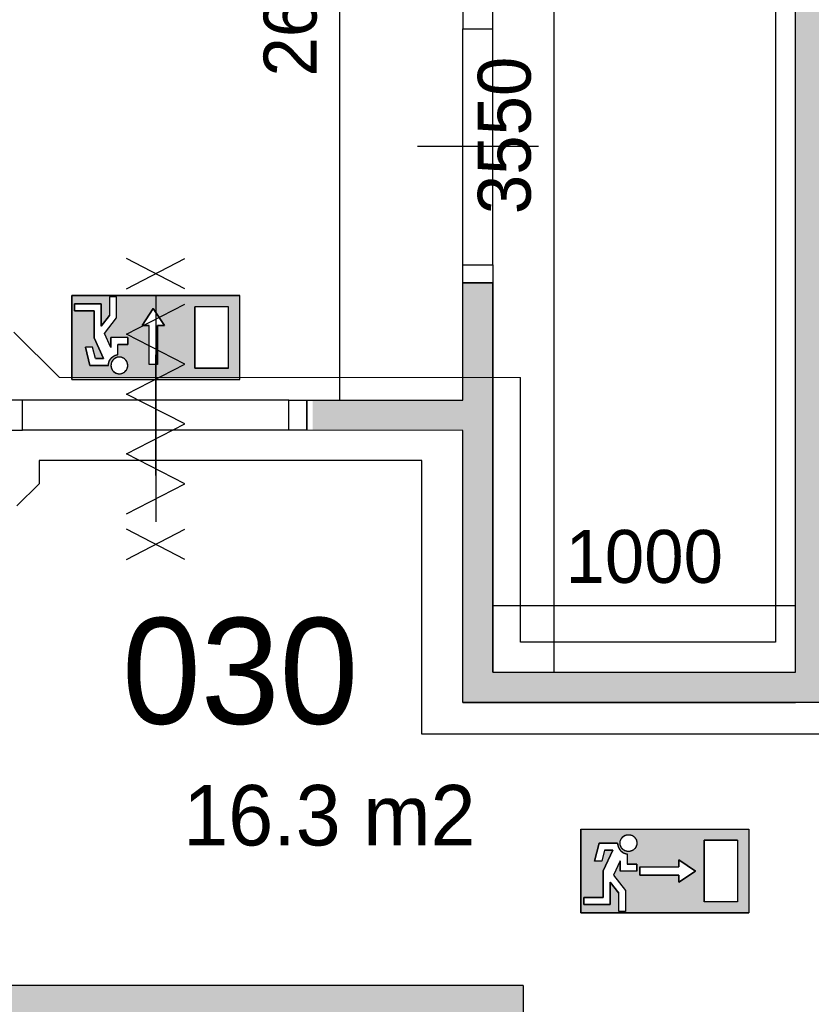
# Model space of a CAD drawing. Extents: x -1826 to 147704, y -44576 to 60962.
# Tile 43 of 75: x 130526 to 133142, y -7414 to -4158. Entities that reach past the tile are written whole.
import ezdxf

# ---------------------------------------------------------------- set-up
doc = ezdxf.new("R2010")
doc.units = 0
doc.header["$MEASUREMENT"] = 0
doc.header["$PDMODE"] = 35
doc.header["$PDSIZE"] = -0.5
doc.layers.get('0').update_dxf_attribs({"linetype": 'CONTINUOUS'})
doc.layers.get('DEFPOINTS').update_dxf_attribs({"linetype": 'CONTINUOUS'})
for name, color, linetype in [('AA$1A---_ARCEER', 252, 'CONTINUOUS'), ('AL22----_BINNENWAND', 252, 'CONTINUOUS'), ('AL32----_BINNENKOZIJN', 252, 'CONTINUOUS'), ('AM$1A---_MAATVOERING', 252, 'CONTINUOUS'), ('Brandweer', 252, 'CONTINUOUS'), ('LAYER01', 252, 'CONTINUOUS'), ('M2', 252, 'CONTINUOUS'), ('OMPARTIMENTERING', 252, 'CONTINUOUS')]:
    doc.layers.add(name, color=color, linetype=linetype)
doc.styles.add('B-01', font='b-gbp')
doc.dimstyles.new('BBA_STAND', dxfattribs={"dimtxt": 175, "dimasz": 1, "dimexe": 1, "dimexo": 0.001, "dimgap": 75, "dimtad": 1, "dimdec": 0, "dimzin": 0, "dimdsep": 46, "dimtxsty": 'B-01', "dimblk": 'NONE', "dimblk1": 'PIJL1', "dimblk2": 'NONE', "dimcen": 1, "dimse1": 1, "dimse2": 1, "dimclrd": 256, "dimclre": 256, "dimclrt": 256, "dimadec": 4, "dimazin": 0, "dimtfac": 1, "dimtdec": 0, "dimtmove": 0, "dimatfit": 2, "dimldrblk": 'PIJL1', "dimfxl": 1, "dimtfillclr": 256, "dimtolj": 1, "dimtzin": 0, "dimarcsym": 0})

# ---------------------------------------------------------------- blocks, each defined once
blk = doc.blocks.new('*D194')
at = {"layer": 'AM$1A---_MAATVOERING', "lineweight": -2, "transparency": 16777216}
blk.add_line((132291.3, -2766), (132291.3, -6316), dxfattribs=at)
at = {"layer": 'DEFPOINTS', "color": 0, "transparency": 16777216}
for p in [(132090.2, -2766), (132090.2, -6316), (132291.3, -6316)]:
    blk.add_point(p, dxfattribs=at)
at = {"layer": 'AM$1A---_MAATVOERING', "transparency": 16777216, "insert": (132128.8, -4541), "char_height": 175, "attachment_point": 5, "rotation": 90, "style": 'B-01'}
blk.add_mtext('\\A1;3550', dxfattribs=at)
blk = doc.blocks.new('_None')
blk = doc.blocks.new('PIJL1')
at = {"color": 1, "linetype": 'ByBlock'}
blk.add_line((0, 82.6), (0, -82.6), dxfattribs=at)
blk.add_solid([(-100, 16.7), (-100, -16.7), (0, 0)], dxfattribs=at)
blk = doc.blocks.new('*D195')
at = {"layer": 'AM$1A---_MAATVOERING', "lineweight": -2, "transparency": 16777216}
blk.add_line((133090.2, -6096.5), (132090.2, -6096.5), dxfattribs=at)
at = {"layer": 'DEFPOINTS', "color": 0, "transparency": 16777216}
for p in [(132090.2, -6096.5), (132090.2, -6316), (133090.2, -6316)]:
    blk.add_point(p, dxfattribs=at)
at = {"layer": 'AM$1A---_MAATVOERING', "transparency": 16777216, "insert": (132590.2, -5934), "char_height": 175, "attachment_point": 5, "style": 'B-01'}
blk.add_mtext('\\A1;1000', dxfattribs=at)
blk = doc.blocks.new('*D196')
at = {"layer": 'AM$1A---_MAATVOERING', "lineweight": -2, "transparency": 16777216}
blk.add_line((131583.3, -2756.1), (131583.3, -5416), dxfattribs=at)
at = {"layer": 'DEFPOINTS', "color": 0, "transparency": 16777216}
for p in [(131990.2, -2756.1), (131583.3, -5416), (131989.2, -5416)]:
    blk.add_point(p, dxfattribs=at)
at = {"layer": 'AM$1A---_MAATVOERING', "transparency": 16777216, "insert": (131420.8, -4086), "char_height": 175, "attachment_point": 5, "rotation": 90, "style": 'B-01'}
blk.add_mtext('\\A1;2660', dxfattribs=at)

msp = doc.modelspace()

# ---------------------------------------------------------------- hatches: boundary and pattern name
at = {"layer": 'AA$1A---_ARCEER'}
for points in [[(135790.6, -6414.7), (135790.6, -6246.2), (135789.6, -6246.2), (135789.6, -6036.2), (135790.6, -6036.2), (135790.6, -2664.7), (135590.6, -2664.7), (133089.6, -2664.7), (131989.6, -2664.7), (131989.6, -4127.2), (132089.6, -4127.2), (132089.6, -2764.7), (133089.6, -2764.7), (133089.6, -6314.7), (132089.6, -6314.7), (132089.6, -5464.7), (132089.6, -5027.2), (131989.6, -5027.2), (131989.6, -5414.7), (131494.6, -5414.7), (131494.6, -5514.7), (131989.6, -5514.7), (131989.6, -6414.7), (133089.6, -6414.7), (133289.6, -6414.7), (133289.6, -2864.7), (135589.6, -2864.7), (135590.6, -6414.7)], [(132089.6, -13662.7), (132089.6, -13838.7), (131713.6, -14215.2), (131627.6, -14184.2), (131593.6, -14278.2), (131800.6, -14353.2), (131834.6, -14259.2), (131817.3, -14253), (132189.6, -13880.2), (132189.6, -7349.7), (130304.6, -7349.7), (130074.3, -7412), (130100.6, -7508.7), (130268.9, -7463.2), (130318.3, -7449.7), (131989.6, -7449.7), (131989.6, -7714.7), (131989.6, -9349.7), (131990.1, -9349.7), (131990.1, -9449.7), (131989.6, -9449.7), (131989.6, -12649.7), (131990.1, -12649.7), (131990.1, -12749.7), (131989.6, -12749.7), (131989.6, -13662.7)]]:
    msp.add_hatch(color=256, dxfattribs=at).paths.add_polyline_path(points)
at = {"layer": 'Brandweer'}
h = msp.add_hatch(color=256, dxfattribs=at)
h.paths.add_polyline_path([(130698.1, -5070.2), (130698.1, -5347.7), (131253, -5347.7), (131253, -5070.2)])
h.paths.add_polyline_path([(130981, -5298.5), (130953.3, -5298.5), (130953.3, -5169.1), (130930.2, -5169.1), (130967.1, -5113.6), (131004.1, -5169.1), (130981, -5169.1)], flags=16)
h.paths.add_polyline_path([(131105, -5107.2), (131216, -5107.2), (131216, -5310.7), (131105, -5310.7)], flags=16)
h.paths.add_polyline_path([(130883, -5232.1), (130850.7, -5232.1), (130850.7, -5265.6), (130850.3, -5265.7), (130849.9, -5265.7), (130849.5, -5265.8), (130849.1, -5265.9), (130848.7, -5265.9), (130847.2, -5266.3), (130843.9, -5267.2), (130842.4, -5267.7), (130836.8, -5270.5), (130836.2, -5270.8), (130830.5, -5275.2), (130830.2, -5275.5), (130827, -5279), (130826.6, -5279.5), (130823.4, -5284.6), (130823.2, -5285), (130819.8, -5294.6), (130819.8, -5294.9), (130819.1, -5301.7), (130819.2, -5301.4), (130758.2, -5301.4), (130743.2, -5241.3), (130767, -5241.3), (130776.2, -5278.3), (130803.2, -5278.3), (130772.1, -5209.9), (130772.1, -5121.1), (130707.3, -5121.1), (130707.3, -5098), (130795.2, -5098), (130795.2, -5171.9), (130822.9, -5136.3), (130822.9, -5074.9), (130846, -5074.9), (130846, -5144.2), (130806.1, -5195.5), (130827.5, -5242.6), (130827.5, -5208.9), (130883, -5208.9)], flags=16)
h.paths.add_polyline_path([(130882.1, -5294), (130882.6, -5296.7), (130882.6, -5296.7), (130883, -5299.4), (130883, -5300.4), (130883, -5300.8), (130883, -5303.4), (130882.8, -5304.6), (130882.8, -5305), (130882.4, -5307.5), (130881.6, -5310.2), (130881.5, -5310.4), (130880.7, -5312.7), (130879.4, -5315.1), (130878, -5317.4), (130877.3, -5318.3), (130876.9, -5318.8), (130877.2, -5318.5), (130875.4, -5320.6), (130874.2, -5321.7), (130873.8, -5322.2), (130872.1, -5323.5), (130871.5, -5324), (130869, -5325.6), (130867.4, -5326.4), (130866.7, -5326.8), (130863.6, -5328), (130863.1, -5328), (130861.4, -5328.5), (130858.7, -5329), (130857, -5329.1), (130856.5, -5329.2), (130853.2, -5329.1), (130850.1, -5328.7), (130849.6, -5328.6), (130847.9, -5328.2), (130845.3, -5327.3), (130844, -5326.8), (130843.8, -5326.7), (130841.6, -5325.6), (130840.1, -5324.7), (130839.6, -5324.4), (130836.8, -5322.2), (130836.2, -5321.6), (130835.2, -5320.6), (130834, -5319.2), (130833.6, -5318.8), (130831.8, -5316.3), (130831.3, -5315.3), (130831, -5315), (130831.1, -5315.1), (130829.9, -5312.7), (130828.8, -5309.7), (130828.9, -5310), (130828.2, -5307.5), (130827.7, -5304.8), (130827.5, -5302.1), (130827.6, -5298.9), (130827.8, -5298), (130827.9, -5296.6), (130828.2, -5295.5), (130828.4, -5294.5), (130829.4, -5291.4), (130830.5, -5288.9), (130831.1, -5287.9), (130831.2, -5287.6), (130832.6, -5285.4), (130834.3, -5283.3), (130836.1, -5281.3), (130837.1, -5280.5), (130837.5, -5280.1), (130837.2, -5280.4), (130839.7, -5278.4), (130840.4, -5278), (130841.6, -5277.3), (130844.1, -5276), (130846.6, -5275.1), (130847.7, -5274.7), (130848.4, -5274.5), (130847.9, -5274.7), (130850.6, -5274.1), (130853.5, -5273.7), (130853.9, -5273.7), (130855.9, -5273.7), (130858.7, -5273.9), (130860.6, -5274.2), (130861, -5274.2), (130864.5, -5275.2), (130865, -5275.4), (130866.5, -5276), (130869, -5277.3), (130869.2, -5277.4), (130871.3, -5278.7), (130872.1, -5279.4), (130872.4, -5279.6), (130874.5, -5281.3), (130876.4, -5283.4), (130876.5, -5283.5), (130878, -5285.4), (130879.4, -5287.7), (130880.7, -5290.2), (130881.1, -5291.3), (130881.2, -5291.6)], flags=16)
h = msp.add_hatch(color=256, dxfattribs=at)
h.paths.add_polyline_path([(132935.7, -7111.7), (132935.7, -6834.3), (132380.8, -6834.3), (132380.8, -7111.7)])
h.paths.add_polyline_path([(132704.5, -7010), (132704.5, -6986.9), (132575.1, -6986.9), (132575.1, -6959.1), (132704.5, -6959.1), (132704.5, -6936), (132760, -6973)], flags=16)
h.paths.add_polyline_path([(132787.8, -6871.3), (132898.7, -6871.3), (132898.7, -7074.7), (132787.8, -7074.7)], flags=16)
h.paths.add_polyline_path([(132565.8, -6973), (132510.3, -6973), (132510.3, -6939.4), (132488.9, -6986.5), (132528.8, -7037.7), (132528.8, -7107.1), (132505.7, -7107.1), (132505.7, -7045.7), (132477.9, -7010), (132477.9, -7084), (132390.1, -7084), (132390.1, -7060.8), (132454.8, -7060.8), (132454.8, -6972.1), (132485.9, -6903.6), (132459, -6903.6), (132449.8, -6940.6), (132425.9, -6940.6), (132441, -6880.5), (132501.9, -6880.5), (132502.5, -6887), (132502.6, -6887.3), (132505.9, -6896.9), (132506.1, -6897.3), (132509.4, -6902.5), (132509.8, -6903), (132513, -6906.5), (132513.2, -6906.7), (132519, -6911.1), (132519.5, -6911.5), (132525.2, -6914.2), (132526.7, -6914.7), (132530, -6915.7), (132531.5, -6916), (132531.8, -6916.1), (132532.2, -6916.1), (132532.6, -6916.2), (132533, -6916.3), (132533.4, -6916.3), (132533.4, -6949.9), (132565.8, -6949.9)], flags=16)
h.paths.add_polyline_path([(132527.5, -6906.2), (132523.7, -6904.3), (132523.5, -6904.1), (132520.4, -6902), (132520.3, -6901.9), (132517.4, -6899.2), (132514.9, -6896), (132513.9, -6894.2), (132513.5, -6893.6), (132511.9, -6889.9), (132510.7, -6885.8), (132510.8, -6885.9), (132510.5, -6883.9), (132510.4, -6883), (132510.3, -6879.1), (132510.8, -6875.1), (132511.9, -6871), (132511.9, -6871.1), (132513.6, -6867.3), (132513.8, -6867), (132515.7, -6863.9), (132516.7, -6862.8), (132516.8, -6862.7), (132516.7, -6862.8), (132516.8, -6862.7), (132518.5, -6860.7), (132518.9, -6860.4), (132521.5, -6858.2), (132522.8, -6857.3), (132522.9, -6857.2), (132522.8, -6857.3), (132522.9, -6857.3), (132524.9, -6856), (132526.6, -6855.2), (132527.2, -6854.9), (132526.8, -6855.1), (132530, -6853.9), (132532.3, -6853.4), (132532.8, -6853.2), (132536.7, -6852.7), (132540.8, -6852.8), (132544.8, -6853.5), (132548.7, -6854.8), (132550, -6855.5), (132550.1, -6855.5), (132550, -6855.5), (132550.1, -6855.5), (132552.4, -6856.6), (132555.7, -6859), (132556.9, -6860.1), (132557.4, -6860.6), (132557.2, -6860.4), (132557.7, -6860.9), (132558.6, -6861.8), (132559.9, -6863.4), (132560.4, -6864), (132562.6, -6867.4), (132564.2, -6871.1), (132565.3, -6875), (132565.6, -6877), (132565.7, -6877.5), (132565.6, -6877.1), (132565.9, -6880.5), (132565.9, -6880.5), (132565.6, -6884.6), (132564.7, -6888.5), (132563.9, -6890.5), (132563.8, -6891), (132564, -6890.5), (132562.6, -6893.6), (132560.4, -6897.1), (132559.3, -6898.3), (132559.2, -6898.5), (132559.4, -6898.3), (132559.3, -6898.4), (132557.7, -6900.2), (132554.6, -6902.8), (132551.2, -6905), (132547.4, -6906.7), (132543.5, -6907.8), (132539.4, -6908.3), (132535.3, -6908.2), (132531.3, -6907.5), (132531.1, -6907.4)], flags=16)

# ---------------------------------------------------------------- linework, layer by layer
at = {"layer": 'AL22----_BINNENWAND'}
for points in [[(133090.2, -6316), (133090.2, -2766)], [(131990.2, -5028.5), (132090.2, -5028.5)], [(131990.2, -5416), (131990.2, -5028.5)], [(131990.2, -5416), (131990.2, -5028.5)], [(131990.2, -5028.5), (132090.2, -5028.5)], [(132090.2, -6316), (132090.2, -5028.5)], [(132090.2, -5028.5), (132090.2, -5466)], [(130975.4, -5613.8), (130975.4, -5277.3)], [(131475.3, -5515.8), (131475.3, -5415.8)], [(131475.3, -5415.8), (131990.2, -5416)], [(132090.2, -5466), (132090.2, -6316)], [(131990.2, -5516), (131475.3, -5515.8)], [(131990.2, -6416), (131990.2, -5516)], [(131990.2, -6416), (131990.2, -5516)], [(132090.2, -6316), (133090.2, -6316)], [(132090.2, -6316), (133090.2, -6316)], [(131990.2, -6416), (133090.2, -6416)], [(133090.2, -6416), (131990.2, -6416)], [(133290.2, -6416), (133090.2, -6416)], [(133290.2, -6416), (133090.2, -6416)], [(132190.2, -7351), (130305.2, -7351), (130074.2, -7413.5)], [(132190.2, -7351), (132190.2, -13881.5)]]:
    msp.add_lwpolyline(points, dxfattribs=at)
at = {"layer": 'AL32----_BINNENKOZIJN'}
for points in [[(131990.2, -4128.5), (131990.2, -4188.2), (132089.9, -4188.2), (132089.9, -4128.5)], [(131990.2, -5028.5), (131990.2, -4968.5), (132090.2, -4968.5), (132090.2, -5028.5)], [(130475.3, -5515.8), (130535, -5515.8), (130535, -5416), (130475.3, -5416)], [(131475.3, -5515.8), (131415.3, -5515.8), (131415.3, -5415.8), (131475.3, -5415.8)]]:
    msp.add_lwpolyline(points, close=True, dxfattribs=at)
for points in [[(131990.2, -4968.5), (131990.2, -4188.2)], [(132090.2, -4968.5), (132089.9, -4188.2)], [(132240.2, -4578), (132040.2, -4578), (131840.2, -4578)], [(130975.3, -5665.8), (130975.3, -5465.8), (130975.3, -5265.8)], [(131415.3, -5415.8), (130535, -5416)], [(131415.3, -5515.8), (130535, -5515.8)]]:
    msp.add_lwpolyline(points, dxfattribs=at)
at = {"layer": 'Brandweer'}
for p, q in [((130698.1, -5070.2), (131253, -5070.2)), ((130698.1, -5347.7), (130698.1, -5070.2)), ((130846, -5074.9), (130822.9, -5074.9)), ((130822.9, -5074.9), (130822.9, -5136.3)), ((130846, -5144.2), (130846, -5074.9)), ((131253, -5347.7), (131253, -5070.2)), ((130707.3, -5098), (130795.2, -5098)), ((130707.3, -5121.1), (130707.3, -5098)), ((130795.2, -5098), (130795.2, -5171.9)), ((131216, -5107.2), (131105, -5107.2)), ((131105, -5310.7), (131105, -5107.2)), ((131216, -5310.7), (131216, -5107.2)), ((130772.1, -5121.1), (130707.3, -5121.1)), ((130772.1, -5209.9), (130772.1, -5121.1)), ((130795.2, -5171.9), (130822.9, -5136.3)), ((130967.1, -5113.6), (130930.2, -5169.1)), ((131004.1, -5169.1), (130967.1, -5113.6)), ((130806, -5195.6), (130846, -5144.2)), ((130930.2, -5169.1), (130953.3, -5169.1)), ((130953.3, -5298.5), (130953.3, -5169.1)), ((130981, -5169.1), (131004.1, -5169.1)), ((130981, -5298.5), (130981, -5169.1)), ((130827.5, -5242.6), (130806.1, -5195.5)), ((130803.2, -5278.3), (130772.1, -5209.9)), ((130883, -5208.9), (130827.5, -5208.9)), ((130827.5, -5242.6), (130827.5, -5208.9)), ((130850.7, -5265.6), (130850.7, -5232.1)), ((130883, -5232.1), (130850.7, -5232.1)), ((130883, -5208.9), (130883, -5232.1)), ((130767, -5241.3), (130743.2, -5241.3)), ((130758.2, -5301.4), (130743.2, -5241.3)), ((130776.2, -5278.3), (130767, -5241.3)), ((130819.2, -5301.4), (130758.2, -5301.4)), ((130776.2, -5278.3), (130803.2, -5278.3)), ((131216, -5310.7), (131105, -5310.7)), ((130698.1, -5347.7), (131253, -5347.7)), ((132380.8, -6834.3, 2600), (132380.8, -7111.7, 2600)), ((132380.8, -6834.3, 2600), (132935.7, -6834.3, 2600)), ((132935.7, -6834.3, 2600), (132935.7, -7111.7, 2600)), ((132441, -6880.5, 2600), (132425.9, -6940.6, 2600)), ((132501.9, -6880.5, 2600), (132441, -6880.5, 2600)), ((132898.7, -6871.3, 2600), (132787.8, -6871.3, 2600)), ((132787.8, -6871.3, 2600), (132787.8, -7074.7, 2600)), ((132898.7, -6871.3, 2600), (132898.7, -7074.7, 2600)), ((132459, -6903.6, 2600), (132449.8, -6940.6, 2600)), ((132485.9, -6903.6, 2600), (132454.8, -6972.1, 2600)), ((132459, -6903.6, 2600), (132485.9, -6903.6, 2600)), ((132533.4, -6916.3, 2600), (132533.4, -6949.9, 2600)), ((132449.8, -6940.6, 2600), (132425.9, -6940.6, 2600)), ((132510.3, -6939.4, 2600), (132488.9, -6986.5, 2600)), ((132510.3, -6939.4, 2600), (132510.3, -6973, 2600)), ((132565.8, -6949.9, 2600), (132533.4, -6949.9, 2600)), ((132565.8, -6973, 2600), (132565.8, -6949.9, 2600)), ((132575.1, -6959.1, 2600), (132575.1, -6986.9, 2600)), ((132575.1, -6959.1, 2600), (132704.5, -6959.1, 2600)), ((132760, -6973, 2600), (132704.5, -6936, 2600)), ((132704.5, -6936, 2600), (132704.5, -6959.1, 2600)), ((132454.8, -6972.1, 2600), (132454.8, -7060.8, 2600)), ((132488.8, -6986.3, 2600), (132528.8, -7037.7, 2600)), ((132565.8, -6973, 2600), (132510.3, -6973, 2600)), ((132575.1, -6986.9, 2600), (132704.5, -6986.9, 2600)), ((132704.5, -7010, 2600), (132760, -6973, 2600)), ((132704.5, -6986.9, 2600), (132704.5, -7010, 2600)), ((132477.9, -7084, 2600), (132477.9, -7010, 2600)), ((132477.9, -7010, 2600), (132505.7, -7045.7, 2600)), ((132454.8, -7060.8, 2600), (132390.1, -7060.8, 2600)), ((132390.1, -7060.8, 2600), (132390.1, -7084, 2600)), ((132505.7, -7107.1, 2600), (132505.7, -7045.7, 2600)), ((132528.8, -7037.7, 2600), (132528.8, -7107.1, 2600)), ((132390.1, -7084, 2600), (132477.9, -7084, 2600)), ((132898.7, -7074.7, 2600), (132787.8, -7074.7, 2600)), ((132380.8, -7111.7, 2600), (132935.7, -7111.7, 2600)), ((132528.8, -7107.1, 2600), (132505.7, -7107.1, 2600))]:
    msp.add_line(p, q, dxfattribs=at)
for points in [[(130878.6, -5048), (131072.2, -4948)], [(131072.2, -5048), (130878.6, -4948)], [(130698.1, -5070.2), (130698.1, -5347.7), (131253, -5347.7), (131253, -5070.2), (130698.1, -5070.2)], [(130707.3, -5098), (130707.3, -5121.1), (130772.1, -5121.1), (130772.1, -5209.9), (130803.2, -5278.3), (130776.2, -5278.3), (130767, -5241.3), (130743.2, -5241.3), (130758.2, -5301.4), (130819.2, -5301.4), (130819.7, -5295.6), (130820.1, -5293.1), (130820.9, -5290.5), (130821.8, -5287.8), (130823.5, -5284.3), (130825.1, -5281.6), (130826.4, -5279.7), (130828.3, -5277.4), (130830.1, -5275.5), (130832.9, -5273.1), (130835.7, -5271.1), (130838.7, -5269.3), (130841.7, -5268), (130845.8, -5266.6), (130848.7, -5265.9), (130850.7, -5265.2), (130850.7, -5232.1), (130883, -5232.1), (130883, -5208.9), (130827.5, -5208.9), (130827.5, -5242.6), (130806.1, -5195.5), (130846, -5144.2), (130846, -5074.9), (130822.9, -5074.9), (130822.9, -5136.3), (130795.2, -5171.9), (130795.2, -5098), (130707.3, -5098)], [(130975.4, -5073), (130975.4, -5818)], [(130975.4, -5073), (130975.4, -5818)], [(130878.6, -5792), (131072.2, -5693), (130878.6, -5594), (131072.2, -5495), (130878.6, -5396), (131072.2, -5297), (130878.6, -5198), (131072.2, -5099)], [(131105, -5107.2), (131105, -5310.7), (131216, -5310.7), (131216, -5107.2), (131105, -5107.2)], [(130981, -5298.5), (130953.3, -5298.5), (130953.3, -5169.1), (130930.2, -5169.1), (130967.1, -5113.6), (131004.1, -5169.1), (130981, -5169.1), (130981, -5298.5)], [(130819.2, -5301.4), (130819.2, -5301), (130819.2, -5300.6), (130819.2, -5300.2), (130819.2, -5299.8), (130819.2, -5299.4), (130819.3, -5299), (130819.3, -5298.6), (130819.3, -5298.2), (130819.4, -5297.8), (130819.4, -5297.4), (130819.5, -5297), (130819.5, -5296.6), (130819.6, -5296.2), (130819.6, -5295.8), (130819.7, -5295.4), (130819.8, -5294.9), (130819.8, -5294.5), (130819.9, -5294.2), (130820, -5293.8), (130820.1, -5293.4), (130820.2, -5293), (130820.3, -5292.6), (130820.4, -5292.2), (130820.5, -5291.8), (130820.6, -5291.4), (130820.7, -5291), (130820.8, -5290.6), (130821, -5290.2), (130821.1, -5289.8), (130821.2, -5289.4), (130821.4, -5289.1), (130821.5, -5288.7), (130821.6, -5288.3), (130821.8, -5287.9), (130821.9, -5287.6), (130822.1, -5287.2), (130822.3, -5286.8), (130822.4, -5286.4), (130822.6, -5286.1), (130822.8, -5285.7), (130823, -5285.3), (130823.1, -5285), (130823.3, -5284.6), (130823.5, -5284.2), (130823.7, -5283.9), (130823.9, -5283.5), (130824.1, -5283.2), (130824.3, -5282.8), (130824.5, -5282.5), (130824.8, -5282.1), (130825, -5281.8), (130825.2, -5281.5), (130825.4, -5281.1), (130825.7, -5280.8), (130825.9, -5280.4), (130826.1, -5280.1), (130826.4, -5279.8), (130826.6, -5279.5), (130826.9, -5279.1), (130827.1, -5278.8), (130827.4, -5278.5), (130827.6, -5278.2), (130827.9, -5277.9), (130828.2, -5277.6), (130828.4, -5277.3), (130828.7, -5277), (130829, -5276.7), (130829.3, -5276.4), (130829.6, -5276.1), (130829.8, -5275.8), (130830.1, -5275.5), (130830.4, -5275.2), (130830.7, -5275), (130831, -5274.7), (130831.3, -5274.4), (130831.6, -5274.1), (130831.9, -5273.9), (130832.2, -5273.6), (130832.6, -5273.4), (130832.9, -5273.1), (130833.2, -5272.8), (130833.5, -5272.6), (130833.9, -5272.4), (130834.2, -5272.1), (130834.5, -5271.9), (130834.8, -5271.7), (130835.2, -5271.4), (130835.5, -5271.2), (130835.9, -5271), (130836.2, -5270.8), (130836.6, -5270.5), (130836.9, -5270.3), (130837.3, -5270.1), (130837.6, -5269.9), (130838, -5269.7), (130838.3, -5269.5), (130838.7, -5269.4), (130839, -5269.2), (130839.4, -5269), (130839.8, -5268.8), (130840.1, -5268.6), (130840.5, -5268.5), (130840.9, -5268.3), (130841.3, -5268.1), (130841.6, -5268), (130842, -5267.8), (130842.4, -5267.7), (130842.8, -5267.5), (130843.2, -5267.4), (130843.5, -5267.3), (130843.9, -5267.1), (130844.3, -5267), (130844.7, -5266.9), (130845.1, -5266.8), (130845.5, -5266.7), (130845.9, -5266.6), (130846.3, -5266.5), (130846.7, -5266.4), (130847.1, -5266.3), (130847.5, -5266.2), (130847.9, -5266.1), (130848.3, -5266), (130848.7, -5265.9), (130849.1, -5265.9), (130849.5, -5265.8), (130849.9, -5265.7), (130850.3, -5265.7), (130850.7, -5265.6)], [(130874.9, -5321), (130875.8, -5320.1), (130876.7, -5319), (130877.6, -5318), (130878.4, -5316.8), (130879.1, -5315.7), (130879.8, -5314.5), (130880.4, -5313.3), (130880.9, -5312), (130881.4, -5310.8), (130881.8, -5309.5), (130882.2, -5308.2), (130882.5, -5306.8), (130882.7, -5305.5), (130882.9, -5304.1), (130883, -5302.8), (130883, -5301.4), (130883, -5300.1), (130882.9, -5298.7), (130882.7, -5297.4), (130882.5, -5296), (130882.2, -5294.7), (130881.8, -5293.4), (130881.4, -5292.1), (130880.9, -5290.8), (130880.4, -5289.6), (130879.8, -5288.4), (130879.1, -5287.2), (130878.4, -5286), (130877.6, -5284.9), (130876.7, -5283.8), (130875.8, -5282.8), (130874.9, -5281.8), (130873.9, -5280.9), (130872.9, -5280), (130871.8, -5279.1), (130870.7, -5278.4), (130869.6, -5277.6), (130868.4, -5277), (130867.2, -5276.3), (130865.9, -5275.8), (130864.6, -5275.3), (130863.3, -5274.9), (130862, -5274.5), (130860.7, -5274.2), (130859.4, -5274), (130858, -5273.8), (130856.7, -5273.7), (130855.3, -5273.7), (130853.9, -5273.7), (130852.6, -5273.8), (130851.2, -5274), (130849.9, -5274.2), (130848.5, -5274.5), (130847.2, -5274.9), (130845.9, -5275.3), (130844.7, -5275.8), (130843.4, -5276.3), (130842.2, -5277), (130841, -5277.6), (130839.9, -5278.4), (130838.8, -5279.1), (130837.7, -5280), (130836.7, -5280.9), (130835.7, -5281.8), (130834.7, -5282.8), (130833.8, -5283.8), (130833, -5284.9), (130832.2, -5286), (130831.5, -5287.2), (130830.8, -5288.4), (130830.2, -5289.6), (130829.7, -5290.8), (130829.2, -5292.1), (130828.7, -5293.4), (130828.4, -5294.7), (130828.1, -5296), (130827.8, -5297.4), (130827.7, -5298.7), (130827.6, -5300.1), (130827.5, -5301.4), (130827.6, -5302.8), (130827.7, -5304.1), (130827.8, -5305.5), (130828.1, -5306.8), (130828.4, -5308.2), (130828.7, -5309.5), (130829.2, -5310.8), (130829.7, -5312), (130830.2, -5313.3), (130830.8, -5314.5), (130831.5, -5315.7), (130832.2, -5316.8), (130833, -5318), (130833.8, -5319), (130834.7, -5320.1), (130835.7, -5321), (130836.7, -5322), (130837.7, -5322.9), (130838.8, -5323.7), (130839.9, -5324.5), (130841, -5325.2), (130842.2, -5325.9), (130843.4, -5326.5), (130844.7, -5327.1), (130845.9, -5327.5), (130847.2, -5328), (130848.5, -5328.3), (130849.9, -5328.6), (130851.2, -5328.9), (130852.6, -5329), (130853.9, -5329.1), (130855.3, -5329.2), (130856.7, -5329.1), (130858, -5329), (130859.4, -5328.9), (130860.7, -5328.6), (130862, -5328.3), (130863.3, -5328), (130864.6, -5327.5), (130865.9, -5327.1), (130867.2, -5326.5), (130868.4, -5325.9), (130869.6, -5325.2), (130870.7, -5324.5), (130871.8, -5323.7), (130872.9, -5322.9), (130873.9, -5322), (130874.9, -5321)], [(130827.8, -5305.5), (130828.9, -5310.1), (130831.3, -5315.3), (130834, -5319.2), (130836.3, -5321.7), (130840.1, -5324.6), (130844, -5326.7), (130849.6, -5328.6), (130857, -5329.1), (130863.2, -5328), (130867.3, -5326.5), (130869.4, -5325.3), (130872, -5323.6), (130874.2, -5321.8), (130877.2, -5318.4), (130879.6, -5314.8), (130881.5, -5310.5), (130882.8, -5304.8), (130883, -5300.6), (130882.7, -5297), (130881.2, -5291.4), (130879.5, -5287.9), (130876.5, -5283.6), (130872.2, -5279.4), (130869.3, -5277.5), (130864.9, -5275.4), (130860.6, -5274.2), (130853.9, -5273.7), (130847.8, -5274.7), (130843.6, -5276.3), (130840.3, -5278.1), (130837.1, -5280.5), (130833.8, -5283.9), (130831.1, -5287.8), (130829.5, -5291.1), (130828.2, -5295.4), (130827.7, -5298.1), (130827.6, -5302.8), (130827.8, -5305.5)], [(130878.6, -5943), (131072.2, -5843)], [(131072.2, -5943), (130878.6, -5843)]]:
    msp.add_lwpolyline(points, dxfattribs=at)
msp.add_lwpolyline([(130819.2, -5301.4), (130819.8, -5294.7), (130823.2, -5284.8), (130826.7, -5279.3), (130830.3, -5275.4), (130836.4, -5270.7), (130842.8, -5267.5), (130847.7, -5266.1), (130850.7, -5265.2), (130850.7, -5232.1), (130883, -5232.1), (130883, -5208.9), (130827.5, -5208.9), (130827.5, -5242.6), (130806.1, -5195.5), (130846, -5144.2), (130846, -5074.9), (130822.9, -5074.9), (130822.9, -5136.3), (130795.2, -5171.9), (130795.2, -5098), (130707.3, -5098), (130707.3, -5121.1), (130772.1, -5121.1), (130772.1, -5209.9), (130803.2, -5278.3), (130776.2, -5278.3), (130767, -5241.3), (130743.2, -5241.3), (130758.2, -5301.4)], close=True, dxfattribs=at)
at = {"layer": 'Brandweer', "elevation": 2600}
for points in [[(132380.8, -7111.7), (132380.8, -6834.3), (132935.7, -6834.3), (132935.7, -7111.7), (132380.8, -7111.7)], [(132557.7, -6860.9), (132558.6, -6861.9), (132559.5, -6862.9), (132560.3, -6864), (132561.1, -6865.1), (132561.9, -6866.2), (132562.5, -6867.4), (132563.1, -6868.6), (132563.7, -6869.9), (132564.2, -6871.2), (132564.6, -6872.5), (132565, -6873.8), (132565.3, -6875.1), (132565.5, -6876.4), (132565.7, -6877.8), (132565.8, -6879.1), (132565.8, -6880.5), (132565.8, -6881.9), (132565.7, -6883.2), (132565.5, -6884.6), (132565.3, -6885.9), (132565, -6887.2), (132564.6, -6888.6), (132564.2, -6889.8), (132563.7, -6891.1), (132563.1, -6892.4), (132562.5, -6893.6), (132561.9, -6894.8), (132561.1, -6895.9), (132560.3, -6897), (132559.5, -6898.1), (132558.6, -6899.1), (132557.7, -6900.1), (132556.7, -6901.1), (132555.7, -6902), (132554.6, -6902.8), (132553.5, -6903.6), (132552.3, -6904.3), (132551.1, -6905), (132549.9, -6905.6), (132548.7, -6906.1), (132547.4, -6906.6), (132546.1, -6907.1), (132544.8, -6907.4), (132543.5, -6907.7), (132542.1, -6907.9), (132540.8, -6908.1), (132539.4, -6908.2), (132538.1, -6908.2), (132536.7, -6908.2), (132535.3, -6908.1), (132534, -6907.9), (132532.6, -6907.7), (132531.3, -6907.4), (132530, -6907.1), (132528.7, -6906.6), (132527.4, -6906.1), (132526.2, -6905.6), (132525, -6905), (132523.8, -6904.3), (132522.6, -6903.6), (132521.5, -6902.8), (132520.5, -6902), (132519.4, -6901.1), (132518.4, -6900.1), (132517.5, -6899.1), (132516.6, -6898.1), (132515.8, -6897), (132515, -6895.9), (132514.3, -6894.8), (132513.6, -6893.6), (132513, -6892.4), (132512.4, -6891.1), (132511.9, -6889.8), (132511.5, -6888.6), (132511.1, -6887.2), (132510.8, -6885.9), (132510.6, -6884.6), (132510.4, -6883.2), (132510.3, -6881.9), (132510.3, -6880.5), (132510.3, -6879.1), (132510.4, -6877.8), (132510.6, -6876.4), (132510.8, -6875.1), (132511.1, -6873.8), (132511.5, -6872.5), (132511.9, -6871.2), (132512.4, -6869.9), (132513, -6868.6), (132513.6, -6867.4), (132514.3, -6866.2), (132515, -6865.1), (132515.8, -6864), (132516.6, -6862.9), (132517.5, -6861.9), (132518.4, -6860.9), (132519.4, -6859.9), (132520.5, -6859.1), (132521.5, -6858.2), (132522.6, -6857.4), (132523.8, -6856.7), (132525, -6856), (132526.2, -6855.4), (132527.4, -6854.9), (132528.7, -6854.4), (132530, -6854), (132531.3, -6853.6), (132532.6, -6853.3), (132534, -6853.1), (132535.3, -6852.9), (132536.7, -6852.8), (132538.1, -6852.8), (132539.4, -6852.8), (132540.8, -6852.9), (132542.1, -6853.1), (132543.5, -6853.3), (132544.8, -6853.6), (132546.1, -6854), (132547.4, -6854.4), (132548.7, -6854.9), (132549.9, -6855.4), (132551.1, -6856), (132552.3, -6856.7), (132553.5, -6857.4), (132554.6, -6858.2), (132555.7, -6859.1), (132556.7, -6859.9), (132557.7, -6860.9)], [(132510.6, -6876.4), (132511.7, -6871.8), (132514, -6866.7), (132516.7, -6862.8), (132519.1, -6860.3), (132522.8, -6857.3), (132526.7, -6855.2), (132532.4, -6853.3), (132539.7, -6852.8), (132545.9, -6853.9), (132550, -6855.5), (132552.2, -6856.6), (132554.8, -6858.4), (132556.9, -6860.2), (132560, -6863.5), (132562.4, -6867.1), (132564.3, -6871.4), (132565.6, -6877.1), (132565.8, -6881.4), (132565.4, -6884.9), (132563.9, -6890.6), (132562.3, -6894), (132559.3, -6898.3), (132554.9, -6902.5), (132552.1, -6904.4), (132547.7, -6906.5), (132543.4, -6907.7), (132536.6, -6908.2), (132530.6, -6907.2), (132526.3, -6905.7), (132523.1, -6903.8), (132519.9, -6901.5), (132516.6, -6898), (132513.9, -6894.1), (132512.3, -6890.8), (132511, -6886.6), (132510.5, -6883.8), (132510.3, -6879.2), (132510.6, -6876.4)], [(132390.1, -7084), (132390.1, -7060.8), (132454.8, -7060.8), (132454.8, -6972.1), (132485.9, -6903.6), (132459, -6903.6), (132449.8, -6940.6), (132425.9, -6940.6), (132441, -6880.5), (132501.9, -6880.5), (132502.4, -6886.4), (132502.9, -6888.8), (132503.6, -6891.4), (132504.6, -6894.1), (132506.3, -6897.6), (132507.9, -6900.4), (132509.2, -6902.2), (132511.1, -6904.5), (132512.9, -6906.4), (132515.7, -6908.9), (132518.5, -6910.8), (132521.5, -6912.6), (132524.4, -6913.9), (132528.5, -6915.3), (132531.5, -6916), (132533.4, -6916.7), (132533.4, -6949.9), (132565.8, -6949.9), (132565.8, -6973), (132510.3, -6973), (132510.3, -6939.4), (132488.9, -6986.5), (132528.8, -7037.7), (132528.8, -7107.1), (132505.7, -7107.1), (132505.7, -7045.7), (132477.9, -7010), (132477.9, -7084), (132390.1, -7084)], [(132501.9, -6880.5), (132501.9, -6880.9), (132502, -6881.3), (132502, -6881.7), (132502, -6882.1), (132502, -6882.5), (132502, -6882.9), (132502.1, -6883.4), (132502.1, -6883.8), (132502.1, -6884.2), (132502.2, -6884.6), (132502.2, -6885), (132502.3, -6885.4), (132502.3, -6885.8), (132502.4, -6886.2), (132502.5, -6886.6), (132502.5, -6887), (132502.6, -6887.4), (132502.7, -6887.8), (132502.8, -6888.2), (132502.9, -6888.6), (132503, -6889), (132503, -6889.4), (132503.1, -6889.8), (132503.3, -6890.2), (132503.4, -6890.5), (132503.5, -6890.9), (132503.6, -6891.3), (132503.7, -6891.7), (132503.9, -6892.1), (132504, -6892.5), (132504.1, -6892.9), (132504.3, -6893.2), (132504.4, -6893.6), (132504.6, -6894), (132504.7, -6894.4), (132504.9, -6894.8), (132505, -6895.1), (132505.2, -6895.5), (132505.4, -6895.9), (132505.5, -6896.2), (132505.7, -6896.6), (132505.9, -6897), (132506.1, -6897.3), (132506.3, -6897.7), (132506.5, -6898), (132506.7, -6898.4), (132506.9, -6898.7), (132507.1, -6899.1), (132507.3, -6899.4), (132507.5, -6899.8), (132507.7, -6900.1), (132508, -6900.5), (132508.2, -6900.8), (132508.4, -6901.1), (132508.7, -6901.5), (132508.9, -6901.8), (132509.1, -6902.1), (132509.4, -6902.5), (132509.6, -6902.8), (132509.9, -6903.1), (132510.1, -6903.4), (132510.4, -6903.7), (132510.7, -6904), (132510.9, -6904.4), (132511.2, -6904.7), (132511.5, -6905), (132511.8, -6905.3), (132512, -6905.5), (132512.3, -6905.8), (132512.6, -6906.1), (132512.9, -6906.4), (132513.2, -6906.7), (132513.5, -6907), (132513.8, -6907.3), (132514.1, -6907.5), (132514.4, -6907.8), (132514.7, -6908.1), (132515, -6908.3), (132515.3, -6908.6), (132515.7, -6908.8), (132516, -6909.1), (132516.3, -6909.3), (132516.6, -6909.6), (132517, -6909.8), (132517.3, -6910), (132517.6, -6910.3), (132518, -6910.5), (132518.3, -6910.7), (132518.6, -6911), (132519, -6911.2), (132519.3, -6911.4), (132519.7, -6911.6), (132520, -6911.8), (132520.4, -6912), (132520.7, -6912.2), (132521.1, -6912.4), (132521.5, -6912.6), (132521.8, -6912.8), (132522.2, -6912.9), (132522.5, -6913.1), (132522.9, -6913.3), (132523.3, -6913.5), (132523.7, -6913.6), (132524, -6913.8), (132524.4, -6913.9), (132524.8, -6914.1), (132525.2, -6914.2), (132525.5, -6914.4), (132525.9, -6914.5), (132526.3, -6914.7), (132526.7, -6914.8), (132527.1, -6914.9), (132527.5, -6915), (132527.9, -6915.2), (132528.3, -6915.3), (132528.6, -6915.4), (132529, -6915.5), (132529.4, -6915.6), (132529.8, -6915.7), (132530.2, -6915.8), (132530.6, -6915.8), (132531, -6915.9), (132531.4, -6916), (132531.8, -6916.1), (132532.2, -6916.1), (132532.6, -6916.2), (132533, -6916.3), (132533.4, -6916.3)], [(132787.8, -7074.7), (132787.8, -6871.3), (132898.7, -6871.3), (132898.7, -7074.7), (132787.8, -7074.7)], [(132575.1, -6986.9), (132575.1, -6959.1), (132704.5, -6959.1), (132704.5, -6936), (132760, -6973), (132704.5, -7010), (132704.5, -6986.9), (132575.1, -6986.9)]]:
    msp.add_lwpolyline(points, dxfattribs=at)
msp.add_lwpolyline([(132501.9, -6880.5), (132502.6, -6887.2), (132506, -6897.1), (132509.5, -6902.6), (132513, -6906.6), (132519.2, -6911.3), (132525.5, -6914.4), (132530.4, -6915.8), (132533.4, -6916.7), (132533.4, -6949.9), (132565.8, -6949.9), (132565.8, -6973), (132510.3, -6973), (132510.3, -6939.4), (132488.9, -6986.5), (132528.8, -7037.7), (132528.8, -7107.1), (132505.7, -7107.1), (132505.7, -7045.7), (132477.9, -7010), (132477.9, -7084), (132390.1, -7084), (132390.1, -7060.8), (132454.8, -7060.8), (132454.8, -6972.1), (132485.9, -6903.6), (132459, -6903.6), (132449.8, -6940.6), (132425.9, -6940.6), (132441, -6880.5)], close=True, dxfattribs=at)
at = {"layer": 'OMPARTIMENTERING', "ltscale": 800}
for p, q in [((133024, -2516), (133024, -6216)), ((130506.3, -5191), (130655.8, -5340.5)), ((130655.8, -5340.5), (132181, -5341)), ((132181, -6216), (132181, -5341)), ((130590.3, -5615.4), (130590.3, -5692.4)), ((131855.3, -5615.9), (130590.3, -5615.4)), ((131855, -6521), (131855.3, -5615.9)), ((130590.3, -5692.4), (130516.7, -5766)), ((133024, -6216), (132181, -6216)), ((133422, -6521), (131855, -6521))]:
    msp.add_line(p, q, dxfattribs=at)

# ---------------------------------------------------------------- texts
at = {"layer": 'LAYER01', "style": 'B-01'}
msp.add_text('030', height=350, rotation=0, dxfattribs=at).set_placement((130864.2, -6486.2))
at = {"layer": 'M2', "insert": (131066.3, -6688.5), "char_height": 200, "width": 1805, "attachment_point": 1, "rotation": 360, "style": 'B-01'}
msp.add_mtext('16.3 m2', dxfattribs=at)

# ---------------------------------------------------------------- dimensions: what is measured, and where the dimension line sits
at = {"layer": 'AM$1A---_MAATVOERING'}
for base, p1, p2, angle, picture, middle in [((131583.3, -5416), (131990.2, -2756.1), (131989.2, -5416), 270, '*D196', (131420.8, -4086)), ((132291.3, -6316), (132090.2, -2766), (132090.2, -6316), 270, '*D194', (132128.8, -4541)), ((132090.2, -6096.5), (133090.2, -6316), (132090.2, -6316), 360, '*D195', (132590.2, -5934))]:
    dim = msp.add_linear_dim(base=base, p1=p1, p2=p2, angle=angle, dimstyle='BBA_STAND', dxfattribs=at)
    dim.commit()
    dim.dimension.update_dxf_attribs({"geometry": picture, "text_midpoint": middle})

doc.saveas('drawing.dxf')
